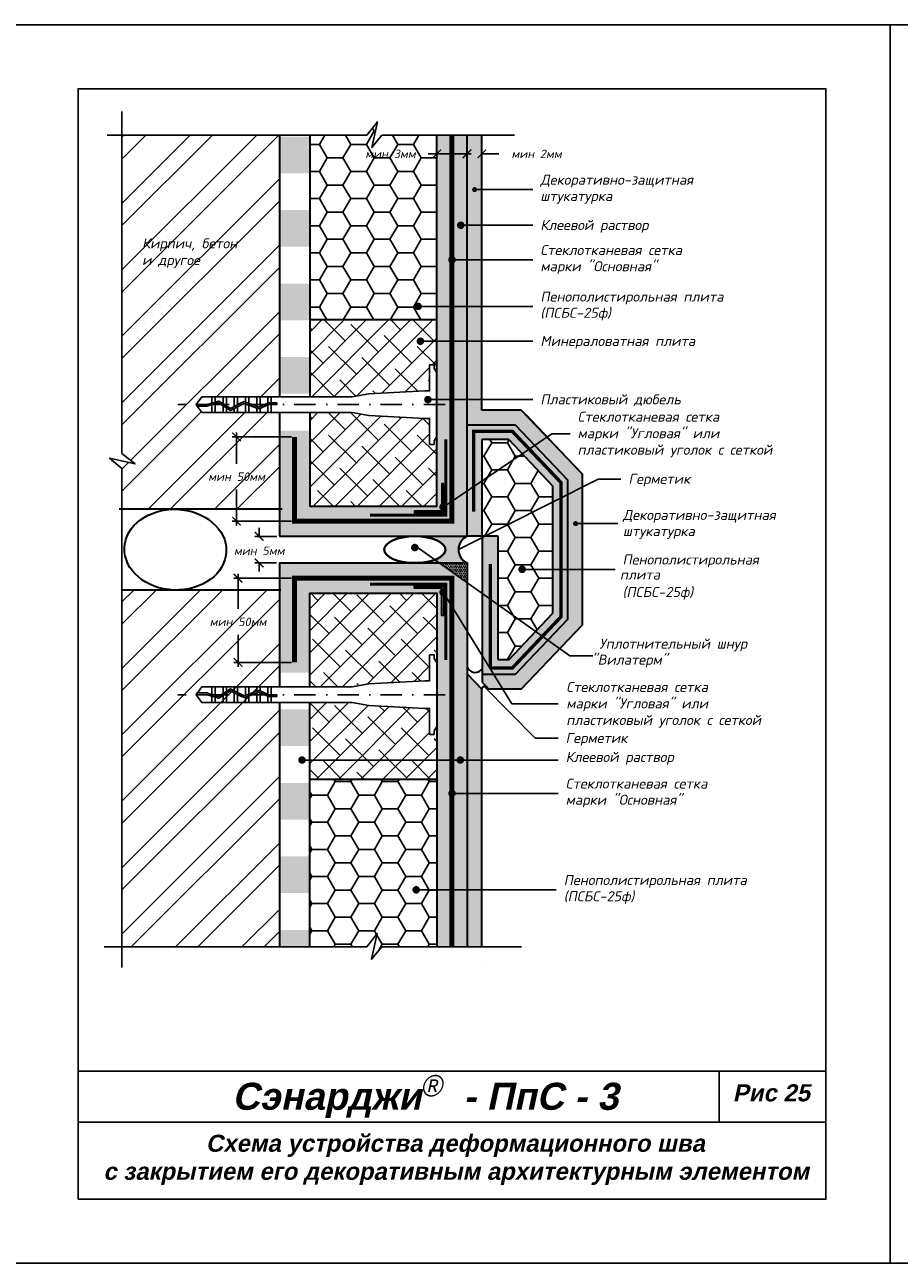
# Model space of a CAD drawing. Header units: inches. Extents: x 47 to 4151, y -1120 to 1902.
# Tile 52 of 93: x 894 to 1099, y 949 to 1239. Entities that reach past the tile are written whole.
import ezdxf

# ---------------------------------------------------------------- set-up
doc = ezdxf.new("R2010")
doc.units = ezdxf.units.IN
doc.header["$LTSCALE"] = 10
doc.header["$MEASUREMENT"] = 0
doc.linetypes.add('DASHDOT', pattern=[1, 0.5, -0.25, 0, -0.25])
doc.linetypes.add('HIDDEN', pattern=[0.375, 0.25, -0.125])
doc.layers.add('dim', color=160, linetype='Continuous', lineweight=15)
doc.layers.add('Layer1', color=108, linetype='Continuous', lineweight=30)
for name, color, linetype in [('DUBEL', 142, 'Continuous'), ('hatch', 240, 'Continuous'), ('ndp', 242, 'Continuous'), ('ramka', 248, 'Continuous')]:
    doc.layers.add(name, color=color, linetype=linetype)
doc.layers.add('list', color=5, linetype='Continuous', plot=False)
doc.styles.add('ndp', font='ARIALBD.TTF', dxfattribs={"oblique": 12})
doc.styles.add('style2', font='romans.shx', dxfattribs={"oblique": 12})
doc.dimstyles.new('1', dxfattribs={"dimtxt": 2, "dimasz": 2, "dimexe": 1, "dimexo": 0.7, "dimgap": 2, "dimtad": 0, "dimtih": 1, "dimtoh": 1, "dimdec": 4, "dimzin": 0, "dimdsep": 46, "dimtxsty": 'style2', "dimblk": 'ARCHTICK', "dimcen": 1.5, "dimdle": 1, "dimadec": 0, "dimazin": 0, "dimtfac": 1, "dimtdec": 4, "dimtofl": 0, "dimtmove": 0, "dimatfit": 2, "dimldrblk": 'DOTSMALL', "dimfxl": 1, "dimtolj": 1, "dimtzin": 0, "dimarcsym": 0})
pattern_1 = [(0, (151.31336, 1252.15536), (0.21875, 0.4375), [0, -0.4375])]
pattern_2 = [(50, (151.3134, 1252.1554), (2.1517805, -0.1882564), [0.225, -2.475]), (355, (151.3134, 1252.1554), (-0.416254, 2.2565764), [0.18, -1.98]), (100.4514, (151.4927, 1252.1397), (1.735528, 2.0683186), [0.1912206, -2.1034263]), (46.1842, (151.3134, 1252.7554), (3.201723, -0.496557), [0.3375, -3.7125]), (96.6356, (151.5802, 1252.714), (2.803988, 2.922354), [0.286831, -3.155139]), (351.1842, (151.3134, 1252.7554), (2.803986, 2.922356), [0.27, -2.97]), (21, (151.6134, 1252.6054), (1.790721, -1.2078567), [0.225, -2.475]), (326, (151.6134, 1252.6054), (0.729946, 2.17545), [0.18, -1.98]), (71.4514, (151.7626, 1252.5047), (2.520668, 0.9675915), [0.1912206, -2.1034263]), (37.5, (151.3134, 1252.15536), (0.03647957, 0.99868156), [0, -1.956, 0, -2.01, 0, -1.9875]), (7.5, (151.3134, 1252.1554), (0.7892086, 1.1832351), [0, -1.146, 0, -1.911, 0, -0.7575]), (327.5, (150.6444, 1252.1554), (1.6014673, -0.0676646), [0, -0.75, 0, -2.34, 0, -3.105]), (317.5, (150.3444, 1252.1554), (1.7495585, 0.300315), [0, -0.975, 0, -1.554, 0, -2.205])]
pattern_3 = [(0, (151.3134, 1252.1554), (5.498905, 3.174794), [3.665937, -7.331874]), (120, (151.3134, 1252.1554), (-5.498905, 3.174794), [3.665937, -7.331874]), (60, (151.3134, 1252.1554), (1e-08, 6.349589), [-7.331874, 3.665937])]

# ---------------------------------------------------------------- blocks, each defined once
blk = doc.blocks.new('_ArchTick')
at = {"layer": 'DUBEL', "color": 0, "const_width": 0.15}
blk.add_lwpolyline([(-0.5, -0.5), (0.5, 0.5)], dxfattribs=at)
blk = doc.blocks.new('*D99')
at = {"layer": 'Defpoints', "color": 0}
for p in [(997.87, 1206.92), (1001.33, 1208.67), (1001.33, 1206.8)]:
    blk.add_point(p, dxfattribs=at)
at = {"layer": 'dim', "color": 0, "lineweight": -2}
for p, q in [((997.87, 1207.62), (997.87, 1209.67)), ((1001.33, 1207.5), (1001.33, 1209.67)), ((997.87, 1208.67), (995.87, 1208.67)), ((1001.33, 1208.67), (1005.33, 1208.67))]:
    blk.add_line(p, q, dxfattribs=at)
at = {"layer": 'dim', "color": 0, "lineweight": -2, "xscale": 2, "yscale": 2, "zscale": 2}
blk.add_blockref('_ArchTick', (997.87, 1208.67), dxfattribs=at)
at = {"layer": 'dim', "color": 0, "lineweight": -2, "xscale": 2, "yscale": 2, "zscale": 2, "rotation": 180}
blk.add_blockref('_ArchTick', (1001.33, 1208.67), dxfattribs=at)
at = {"layer": 'dim', "color": 0, "insert": (1014.15, 1208.67), "char_height": 2, "attachment_point": 5, "style": 'style2'}
blk.add_mtext('\\A1;{\\fRomanS|b0|i0|c204|p2;мин 2мм}', dxfattribs=at)
blk = doc.blocks.new('_DotSmall')
at = {"layer": 'DUBEL', "color": 0, "const_width": 0.5}
blk.add_lwpolyline([(-0.0625, 0, 1), (0.0625, 0, 1)], format="xyb", close=True, dxfattribs=at)
blk = doc.blocks.new('*D100')
at = {"layer": 'Defpoints', "color": 0}
for p in [(990.78, 1208.67), (990.78, 1207.5), (997.87, 1206.92)]:
    blk.add_point(p, dxfattribs=at)
at = {"layer": 'dim', "color": 0, "lineweight": -2}
for p, q in [((990.78, 1208.2), (990.78, 1209.67)), ((997.87, 1207.62), (997.87, 1209.67)), ((990.78, 1208.67), (988.78, 1208.67)), ((998.87, 1208.67), (990.78, 1208.67))]:
    blk.add_line(p, q, dxfattribs=at)
at = {"layer": 'dim', "color": 0, "lineweight": -2, "xscale": 2, "yscale": 2, "zscale": 2, "rotation": 180}
blk.add_blockref('_ArchTick', (990.78, 1208.67), dxfattribs=at)
at = {"layer": 'dim', "color": 0, "lineweight": -2, "xscale": 2, "yscale": 2, "zscale": 2}
blk.add_blockref('_ArchTick', (997.87, 1208.67), dxfattribs=at)
at = {"layer": 'dim', "color": 0, "insert": (979.96, 1208.67), "char_height": 2, "attachment_point": 5, "style": 'style2'}
blk.add_mtext('\\A1;{\\fRomanS|b0|i0|c204|p2;мин 3мм}', dxfattribs=at)
blk = doc.blocks.new('*D141')
at = {"layer": 'Defpoints', "color": 0}
for p in [(943.95, 1142.39), (957.51, 1142.39), (957.51, 1122.66)]:
    blk.add_point(p, dxfattribs=at)
at = {"layer": 'dim', "color": 0, "lineweight": -2}
for p, q in [((943.95, 1143.39), (943.95, 1136.1)), ((956.81, 1142.39), (942.95, 1142.39)), ((943.95, 1121.66), (943.95, 1130.08)), ((956.81, 1122.66), (942.95, 1122.66))]:
    blk.add_line(p, q, dxfattribs=at)
at = {"layer": 'dim', "color": 0, "lineweight": -2, "xscale": 2, "yscale": 2, "zscale": 2}
for p, rotation in [((943.95, 1142.39), 90), ((943.95, 1122.66), 270)]:
    blk.add_blockref('_ArchTick', p, dxfattribs=dict(at, rotation=rotation))
at = {"layer": 'dim', "color": 0, "insert": (943.95, 1133.09), "char_height": 2, "attachment_point": 5, "style": 'style2'}
blk.add_mtext('\\A1;{\\fRomanS|b0|i0|c204|p2;мин 50мм}', dxfattribs=at)
blk = doc.blocks.new('*D142')
at = {"layer": 'Defpoints', "color": 0}
for p in [(957.51, 1109.32), (944.29, 1089.59), (957.51, 1089.59)]:
    blk.add_point(p, dxfattribs=at)
at = {"layer": 'dim', "color": 0, "lineweight": -2}
for p, q in [((956.81, 1109.32), (943.29, 1109.32)), ((944.29, 1110.32), (944.29, 1102.1)), ((944.29, 1088.59), (944.29, 1096.08)), ((956.81, 1089.59), (943.29, 1089.59))]:
    blk.add_line(p, q, dxfattribs=at)
at = {"layer": 'dim', "color": 0, "lineweight": -2, "xscale": 2, "yscale": 2, "zscale": 2}
for p, rotation in [((944.29, 1109.32), 90), ((944.29, 1089.59), 270)]:
    blk.add_blockref('_ArchTick', p, dxfattribs=dict(at, rotation=rotation))
at = {"layer": 'dim', "color": 0, "insert": (944.29, 1099.09), "char_height": 2, "attachment_point": 5, "style": 'style2'}
blk.add_mtext('\\A1;{\\fRomanS|b0|i0|c204|p2;мин 50мм}', dxfattribs=at)
blk = doc.blocks.new('*D101')
at = {"layer": 'Defpoints', "color": 0}
for p in [(949.24, 1119.11), (954.03, 1119.11), (953.96, 1112.87)]:
    blk.add_point(p, dxfattribs=at)
at = {"layer": 'dim', "color": 0, "lineweight": -2}
for p, q in [((949.24, 1119.11), (949.24, 1121.11)), ((953.33, 1119.11), (948.24, 1119.11)), ((953.26, 1112.87), (948.24, 1112.87)), ((949.24, 1112.87), (949.24, 1110.87))]:
    blk.add_line(p, q, dxfattribs=at)
at = {"layer": 'dim', "color": 0, "lineweight": -2, "xscale": 2, "yscale": 2, "zscale": 2}
for p, rotation in [((949.24, 1119.11), 270), ((949.24, 1112.87), 90)]:
    blk.add_blockref('_ArchTick', p, dxfattribs=dict(at, rotation=rotation))
at = {"layer": 'dim', "color": 0, "insert": (949.24, 1115.72), "char_height": 2, "attachment_point": 5, "style": 'style2'}
blk.add_mtext('\\A1;{\\fRomanS|b0|i0|c204|p2;мин 5мм}', dxfattribs=at)

msp = doc.modelspace()

# ---------------------------------------------------------------- hatches: boundary and pattern name
at = {"layer": 'dim'}
h = msp.add_hatch(dxfattribs=at)
h.set_pattern_fill('ANSI32', color=1, scale=29.3275, style=0)
h.paths.add_polyline_path([(953.964627, 1213.053636), (917.099033, 1213.053636), (917.099033, 1138.529368), (920.213707, 1136.074636), (917.099033, 1136.75568), (917.099033, 1125.441114), (953.964627, 1125.441114), (953.964627, 1148.08694), (952.058198, 1148.08694), (951.278975, 1148.08694), (948.65175, 1148.08694), (946.024524, 1148.08694), (944.176522, 1148.08694), (941.549296, 1148.08694), (938.142848, 1148.08694), (935.816097, 1148.08694), (934.47339, 1149.949789), (935.816097, 1151.812637), (938.142848, 1151.812637), (938.922071, 1151.812637), (941.549296, 1151.812637), (944.176522, 1151.812637), (946.803747, 1151.812637), (949.430973, 1151.812637), (952.058198, 1151.812637), (953.964627, 1151.812637)])
h.paths.add_polyline_path([(935.664011, 1134.602309), (952.229665, 1134.602309), (952.229665, 1131.583912), (935.664011, 1131.583912)], flags=24)
h.paths.add_polyline_path([(921.391219, 1181.382349), (938.429096, 1181.132999), (939.177147, 1184.652299), (922.139269, 1184.901649)], flags=24)
h.paths.add_polyline_path([(921.154144, 1185.14453), (949.978881, 1184.812064), (950.976281, 1189.504463), (922.151544, 1189.836929)], flags=24)
h = msp.add_hatch(color=1, dxfattribs=at)
edge = h.paths.add_edge_path()
edge.add_line((997.874245, 1119.113785), (985.657748, 1119.113785))
edge.add_ellipse((985.657748, 1115.99265), major_axis=(-7.140106, 0), ratio=0.4371273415, start_angle=130.91314664, end_angle=270, ccw=False)
edge.add_line((990.333905, 1113.633997), (991.406214, 1112.871514))
edge.add_line((991.406214, 1112.871514), (997.874245, 1112.871514))
edge.add_arc((999.285665, 1115.99265), 3.425433, 114.33312397, 245.66687603, ccw=False)
h = msp.add_hatch(color=1, dxfattribs=at)
edge = h.paths.add_edge_path()
edge.add_ellipse((985.657748, 1115.99265), major_axis=(-7.140106, 0), ratio=0.4371273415, start_angle=90, end_angle=130.91314664, ccw=False)
edge.add_line((985.657748, 1112.871514), (991.406214, 1112.871514))
edge.add_line((991.406214, 1112.871514), (990.333905, 1113.633997))
h = msp.add_hatch(dxfattribs=at)
h.set_pattern_fill('ANSI32', color=1, scale=29.3275, style=0)
h.paths.add_polyline_path([(929.064308, 1106.544186), (917.099033, 1106.544186), (917.099033, 1022.977971), (953.964627, 1022.977971), (953.964627, 1045.523885), (948.313363, 1045.523885)])
h.paths.add_polyline_path([(953.964627, 1106.544186), (929.064308, 1106.544186), (948.313363, 1045.523885), (953.964627, 1045.523885)])
at = {"layer": 'hatch'}
h = msp.add_hatch(dxfattribs=at)
h.set_pattern_fill('HONEY', color=256, scale=29.327494, style=0)
h.set_pattern_definition(pattern_3)
h.paths.add_polyline_path([(990.775644, 1213.053636), (977.969567, 1213.053636), (975.597586, 1210.167297), (976.909747, 1216.16831), (974.455015, 1213.053636), (961.063227, 1213.053636), (961.063227, 1169.777067), (990.775644, 1169.777067), (990.775644, 1172.950883), (986.871084, 1172.950883, -1), (985.991259, 1172.950883, -1), (986.871084, 1172.950883), (990.775644, 1172.950883)])
h.paths.add_polyline_path([(973.636403, 1210.176473), (988.275644, 1210.176473), (988.275644, 1207.158076), (973.636403, 1207.158076)], flags=24)
h = msp.add_hatch(dxfattribs=at)
h.set_pattern_fill('DOTS', color=256, scale=7, style=0)
h.set_pattern_definition(pattern_1)
h.paths.add_polyline_path([(997.874245, 1213.053636), (990.775644, 1213.053636), (990.775644, 1153.367014), (990.775644, 1142.505174), (990.775644, 1126.212386), (961.063227, 1126.212386), (961.063227, 1143.88095), (953.964627, 1143.88095), (953.964627, 1119.113785), (997.874245, 1119.113785)])
h.paths.add_polyline_path([(992.710785, 1125.955696, -0.3248751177), (992.406881, 1125.537336), (992.406881, 1124.58115), (985.568467, 1124.58115), (985.568467, 1124.988959), (991.999072, 1124.988959), (991.999072, 1125.609795, -0.2301352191), (991.83096, 1125.955696, -0.2301352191), (991.999072, 1126.301596), (991.999072, 1131.419563), (992.406881, 1131.419563), (992.406881, 1126.374055, -0.3248751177)], flags=16)
h.paths.add_polyline_path([(961.063227, 1161.094001), (953.964627, 1161.094001), (953.964627, 1152.487475), (961.063227, 1152.487475)], flags=17)
h.paths.add_polyline_path([(961.063227, 1178.307052), (953.964627, 1178.307052), (953.964627, 1169.700527), (961.063227, 1169.700527)], flags=17)
h.paths.add_polyline_path([(961.063227, 1195.520103), (953.964627, 1195.520103), (953.964627, 1186.913578), (961.063227, 1186.913578)], flags=17)
h.paths.add_polyline_path([(961.063227, 1212.733155), (953.964627, 1212.733155), (953.964627, 1204.126629), (961.063227, 1204.126629)])
h = msp.add_hatch(dxfattribs=at)
h.set_pattern_fill('AR-CONC', color=256, scale=0.3, style=0)
h.set_pattern_definition(pattern_2)
h.paths.add_polyline_path([(1001.3297, 1148.6851), (1001.3297, 1213.053636), (997.874245, 1213.053636), (997.874245, 1145.229645), (1009.104572, 1145.229645), (1021.366312, 1132.318865), (1021.366312, 1099.666434), (1009.104572, 1086.755654), (1001.501169, 1086.755654), (1001.501169, 1084.881635), (1002.421599, 1083.91456, -0.1058038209), (1002.623223, 1083.702719), (1003.006329, 1083.300199), (1010.572536, 1083.300199), (1024.821767, 1098.271533), (1024.821767, 1133.713766), (1010.572536, 1148.6851)])
h = msp.add_hatch(dxfattribs=at)
h.set_pattern_fill('ANSI38', color=256, scale=29.327494, style=0)
h.set_pattern_definition([(45, (160.6054, 957.471), (-2.592209, 2.592209), []), (135, (160.6054, 957.471), (-7.776626, 2.592209), [9.16484, -5.498905])])
h.paths.add_polyline_path([(990.775644, 1142.505174), (990.145935, 1141.463004), (990.145935, 1140.621374), (989.125071, 1140.621374), (989.125071, 1146.730039), (987.988978, 1146.730039), (974.932471, 1147.411384), (970.969823, 1148.08694), (961.063227, 1148.08694), (961.063227, 1142.391021), (961.063227, 1126.212386), (990.775644, 1126.212386)])
h.paths.add_polyline_path([(989.125071, 1159.278203), (990.145935, 1159.278203), (990.145935, 1158.436574), (990.775644, 1157.394404), (990.775644, 1169.777067), (961.063227, 1169.777067), (961.063227, 1159.195424), (961.063227, 1151.812637), (970.969823, 1151.812637), (974.932471, 1152.488193), (987.988978, 1153.169539), (989.125071, 1153.169539)])
h = msp.add_hatch(dxfattribs=at)
h.set_pattern_fill('DOTS', color=256, scale=7, style=0)
h.set_pattern_definition(pattern_1)
h.paths.add_polyline_path([(1001.3297, 1141.77419), (1007.620814, 1141.77419), (1017.910857, 1130.939473), (1017.910857, 1101.045826), (1007.620814, 1090.211109), (1005.128093, 1090.211109), (1005.128093, 1119.113785), (1001.501169, 1119.113785), (1001.501169, 1086.755654), (1009.104572, 1086.755654), (1021.366312, 1099.666434), (1021.366312, 1132.318865), (1009.104572, 1145.229645), (997.874245, 1145.229645), (997.874245, 1119.113785), (1001.3297, 1119.113785)])
h = msp.add_hatch(dxfattribs=at)
h.set_pattern_fill('HONEY', color=256, scale=29.327494, style=0)
h.set_pattern_definition(pattern_3)
h.paths.add_polyline_path([(1017.910857, 1130.939473), (1007.620814, 1141.77419), (1001.3297, 1141.77419), (1001.3297, 1119.113785), (1005.128093, 1119.113785), (1005.128093, 1090.211109), (1007.620814, 1090.211109), (1017.910857, 1101.045826)])
h = msp.add_hatch(dxfattribs=at)
h.set_pattern_fill('DOTS', color=256, scale=7, style=0)
h.set_pattern_definition(pattern_1)
h.paths.add_polyline_path([(997.874245, 1022.977971), (997.874245, 1112.871514), (953.964627, 1112.871514), (953.964627, 1087.204205), (961.063227, 1087.204205), (961.063227, 1105.772913), (990.775644, 1105.772913), (990.775644, 1022.977971)])
h.paths.add_polyline_path([(992.710785, 1106.029604, -0.3248751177), (992.406881, 1105.611244), (992.406881, 1100.565736), (991.999072, 1100.565736), (991.999072, 1105.683703, -0.2301352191), (991.83096, 1106.029604, -0.2301352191), (991.999072, 1106.375504), (991.999072, 1106.99634), (985.568467, 1106.99634), (985.568467, 1107.404149), (992.406881, 1107.404149), (992.406881, 1106.447963, -0.3248751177)], flags=16)
h.paths.add_polyline_path([(961.063227, 1078.59768), (953.964627, 1078.59768), (953.964627, 1069.991154), (961.063227, 1069.991154)], flags=17)
h.paths.add_polyline_path([(961.063227, 1061.384628), (953.964627, 1061.384628), (953.964627, 1052.778103), (961.063227, 1052.778103)], flags=17)
h.paths.add_polyline_path([(961.063227, 1044.171577), (953.964627, 1044.171577), (953.964627, 1035.565052), (961.063227, 1035.565052)], flags=17)
h.paths.add_polyline_path([(961.063227, 1026.958526), (953.964627, 1026.958526), (953.964627, 1022.977971), (961.063227, 1022.977971)])
h = msp.add_hatch(dxfattribs=at)
h.set_pattern_fill('DOTS', color=256, scale=7, style=0)
h.set_pattern_definition(pattern_1)
h.paths.add_polyline_path([(997.874245, 1112.871514), (991.406214, 1112.871514), (997.874245, 1108.272312)])
h = msp.add_hatch(dxfattribs=at)
h.set_pattern_fill('ANSI38', color=256, scale=29.327494, style=0)
h.set_pattern_definition([(45, (638.9607, 1267.404), (-2.59221, 2.59221), []), (135, (638.9607, 1267.404), (-7.776626, 2.59221), [9.16484, -5.4989])])
h.paths.add_polyline_path([(990.775644, 1105.772913), (961.063227, 1105.772913), (961.063227, 1089.303181), (989.125071, 1089.303181), (989.125071, 1091.363925), (990.145935, 1091.363925), (990.145935, 1090.522296), (990.775644, 1089.480125)])
h.paths.add_polyline_path([(989.125071, 1089.303181), (961.063227, 1089.303181), (961.063227, 1083.898359), (970.969823, 1083.898359), (974.932471, 1084.573915), (987.988978, 1085.25526), (989.125071, 1085.25526)])
h.paths.add_polyline_path([(990.775644, 1074.590896), (990.145935, 1073.548725), (990.145935, 1072.707096), (989.125071, 1072.707096), (989.125071, 1078.815761), (987.988978, 1078.815761), (974.932471, 1079.497106), (970.969823, 1080.172662), (961.063227, 1080.172662), (961.063227, 1065.320887), (961.063227, 1062.208232), (990.775644, 1062.208232)])
h = msp.add_hatch(dxfattribs=at)
h.set_pattern_fill('AR-CONC', color=256, scale=0.3, style=0)
h.set_pattern_definition(pattern_2)
h.paths.add_polyline_path([(1001.3297, 1083.300199), (997.874245, 1086.930765), (997.874245, 1022.977971), (1001.3297, 1022.977971)])
h = msp.add_hatch(dxfattribs=at)
h.set_pattern_fill('HONEY', color=256, scale=29.327494, style=0)
h.set_pattern_definition([(0, (395.137, 1252.1554), (5.498905, 3.174794), [3.665937, -7.331874]), (120, (395.137, 1252.1554), (-5.498905, 3.174794), [3.665937, -7.331874]), (60, (395.137, 1252.1554), (1e-08, 6.349589), [-7.331874, 3.665937])])
h.paths.add_polyline_path([(990.775644, 1062.208232), (961.063227, 1062.208232), (961.063227, 1048.516483), (961.063227, 1022.977971), (974.397636, 1022.977971), (976.852368, 1026.092644), (975.540207, 1020.091632), (977.912188, 1022.977971), (990.775644, 1022.977971)])
at = {"layer": 'Layer1'}
for points in [[(992.406881, 1131.419563), (991.999072, 1131.419563), (991.999072, 1124.988959), (985.568467, 1124.988959), (985.568467, 1124.58115), (992.406881, 1124.58115)], [(992.406881, 1100.565736), (991.999072, 1100.565736), (991.999072, 1106.99634), (985.568467, 1106.99634), (985.568467, 1107.404149), (992.406881, 1107.404149)]]:
    msp.add_hatch(color=256, dxfattribs=at).paths.add_polyline_path(points)

# ---------------------------------------------------------------- linework, layer by layer
at = {"layer": 'DUBEL', "linetype": 'DASHDOT'}
for p, q in [((992.728442, 1149.949789), (930.160842, 1149.949789)), ((992.728442, 1082.03551), (930.160842, 1082.03551))]:
    msp.add_line(p, q, dxfattribs=at)
at = {"layer": 'DUBEL', "linetype": 'HIDDEN'}
for points, const_width in [([(957.513927, 1142.391021), (957.513927, 1122.663086), (994.324945, 1122.663086), (994.324945, 1213.053636)], 1.1731), ([(999.403473, 1124.889525), (999.403473, 1143.719422), (1008.456089, 1143.719422), (1019.856089, 1131.715995), (1019.856089, 1100.269304), (1008.456089, 1088.265877), (1003.313363, 1088.265877)], 0.8), ([(1003.313363, 1112.655361), (1003.313363, 1088.265877)], 0.8), ([(957.513927, 1089.594278), (957.513927, 1109.322214), (994.324945, 1109.322214), (994.324945, 1022.977971)], 1.1731)]:
    msp.add_lwpolyline(points, dxfattribs=dict(at, const_width=const_width))
at = {"layer": 'DUBEL'}
for points in [[(987.988978, 1146.730039), (989.125071, 1146.730039), (989.125071, 1140.621374), (990.145935, 1140.621374), (990.145935, 1141.463004), (990.775644, 1142.505174), (990.775644, 1157.394404), (990.145935, 1158.436574), (990.145935, 1159.278203), (989.125071, 1159.278203), (989.125071, 1153.169539), (987.988978, 1153.169539), (974.932471, 1152.488193), (970.969823, 1151.812637), (952.058198, 1151.812637), (952.058198, 1150.364669), (953.3486, 1150.364669), (953.3486, 1149.969238), (952.058198, 1149.969238), (952.058198, 1150.364669), (952.058198, 1148.08694), (951.278975, 1148.08694), (951.278975, 1149.890089), (951.455571, 1149.969238), (952.058198, 1149.949789), (952.058198, 1150.364669), (951.371009, 1150.364669), (951.278975, 1150.32342), (951.278975, 1151.812637), (952.058198, 1151.812637), (949.430973, 1151.812637), (949.430973, 1149.495154), (951.278975, 1150.32342), (949.167428, 1149.377034), (948.65175, 1149.566098), (948.65175, 1151.812637), (949.430973, 1151.812637), (946.803747, 1151.812637), (946.803747, 1150.243634), (948.65175, 1149.566098), (946.024524, 1150.529322), (946.024524, 1151.812637), (946.803747, 1151.812637), (944.176522, 1151.812637), (944.176522, 1149.949789), (945.699832, 1150.648365), (943.397299, 1149.482207), (943.397299, 1151.812637), (944.176522, 1151.812637), (941.549296, 1151.812637), (941.549296, 1149.949789), (941.549296, 1149.677865), (942.554141, 1149.055175), (943.397299, 1149.482207), (942.554141, 1149.055175), (940.770073, 1150.16074), (940.770073, 1151.812637), (941.549296, 1151.812637), (938.922071, 1151.812637), (938.922071, 1150.52556), (939.774729, 1150.777542), (940.770073, 1150.16074), (939.774729, 1150.777542), (938.922071, 1150.52556), (938.922071, 1151.812637), (938.142848, 1151.812637), (938.142848, 1150.29528), (938.922071, 1150.52556), (938.142848, 1150.29528), (938.142848, 1151.812637), (935.816097, 1151.812637), (934.47339, 1149.949789), (936.973773, 1149.949789), (938.142848, 1150.29528), (938.142848, 1149.949789), (937.03098, 1149.554358), (934.758409, 1149.554358), (934.47339, 1149.949789), (935.816097, 1148.08694), (938.142848, 1148.08694), (938.142848, 1149.882943), (938.922071, 1150.113223), (938.922071, 1148.08694), (938.922071, 1149.949789), (938.922071, 1150.113223), (939.716968, 1150.348136), (940.770073, 1149.695539), (940.770073, 1148.08694), (938.142848, 1148.08694), (941.549296, 1148.08694), (941.549296, 1149.212664), (940.770073, 1149.695539), (942.534653, 1148.602051), (943.397299, 1149.038952), (943.397299, 1148.08694), (941.549296, 1148.08694), (944.176522, 1148.08694), (944.176522, 1149.433603), (943.397299, 1149.038952), (945.725127, 1150.217921), (946.803747, 1149.822465), (946.803747, 1148.08694), (944.176522, 1148.08694), (946.024524, 1148.08694), (946.024524, 1149.949789), (946.024524, 1150.108153), (946.024524, 1148.08694), (948.65175, 1148.08694), (948.65175, 1149.144929), (946.803747, 1149.822465), (949.182353, 1148.950393), (949.430973, 1149.061823), (949.430973, 1148.08694), (949.430973, 1149.061823), (951.278975, 1149.890089), (951.278975, 1148.08694), (948.65175, 1148.08694), (952.058198, 1148.08694), (970.969823, 1148.08694), (974.932471, 1147.411384), (987.988978, 1146.730039)], [(987.988978, 1085.25526), (989.125071, 1085.25526), (989.125071, 1091.363925), (990.145935, 1091.363925), (990.145935, 1090.522296), (990.775644, 1089.480125), (990.775644, 1074.590896), (990.145935, 1073.548725), (990.145935, 1072.707096), (989.125071, 1072.707096), (989.125071, 1078.815761), (987.988978, 1078.815761), (974.932471, 1079.497106), (970.969823, 1080.172662), (952.058198, 1080.172662), (952.058198, 1081.62063), (953.3486, 1081.62063), (953.3486, 1082.016061), (952.058198, 1082.016061), (952.058198, 1081.62063), (952.058198, 1083.898359), (951.278975, 1083.898359), (951.278975, 1082.09521), (951.455571, 1082.016061), (952.058198, 1082.03551), (952.058198, 1081.62063), (951.371009, 1081.62063), (951.278975, 1081.661879), (951.278975, 1080.172662), (952.058198, 1080.172662), (949.430973, 1080.172662), (949.430973, 1082.490145), (951.278975, 1081.661879), (949.167428, 1082.608265), (948.65175, 1082.419201), (948.65175, 1080.172662), (949.430973, 1080.172662), (946.803747, 1080.172662), (946.803747, 1081.741665), (948.65175, 1082.419201), (946.024524, 1081.455977), (946.024524, 1080.172662), (946.803747, 1080.172662), (944.176522, 1080.172662), (944.176522, 1082.03551), (945.699832, 1081.336934), (943.397299, 1082.503092), (943.397299, 1080.172662), (944.176522, 1080.172662), (941.549296, 1080.172662), (941.549296, 1082.03551), (941.549296, 1082.307434), (942.554141, 1082.930124), (943.397299, 1082.503092), (942.554141, 1082.930124), (940.770073, 1081.824559), (940.770073, 1080.172662), (941.549296, 1080.172662), (938.922071, 1080.172662), (938.922071, 1081.459739), (939.774729, 1081.207757), (940.770073, 1081.824559), (939.774729, 1081.207757), (938.922071, 1081.459739), (938.922071, 1080.172662), (938.142848, 1080.172662), (938.142848, 1081.690019), (938.922071, 1081.459739), (938.142848, 1081.690019), (938.142848, 1080.172662), (935.816097, 1080.172662), (934.47339, 1082.03551), (936.973773, 1082.03551), (938.142848, 1081.690019), (938.142848, 1082.03551), (937.03098, 1082.430941), (934.758409, 1082.430941), (934.47339, 1082.03551), (935.816097, 1083.898359), (938.142848, 1083.898359), (938.142848, 1082.102356), (938.922071, 1081.872076), (938.922071, 1083.898359), (938.922071, 1082.03551), (938.922071, 1081.872076), (939.716968, 1081.637164), (940.770073, 1082.28976), (940.770073, 1083.898359), (938.142848, 1083.898359), (941.549296, 1083.898359), (941.549296, 1082.772635), (940.770073, 1082.28976), (942.534653, 1083.383249), (943.397299, 1082.946347), (943.397299, 1083.898359), (941.549296, 1083.898359), (944.176522, 1083.898359), (944.176522, 1082.551696), (943.397299, 1082.946347), (945.725127, 1081.767378), (946.803747, 1082.162834), (946.803747, 1083.898359), (944.176522, 1083.898359), (946.024524, 1083.898359), (946.024524, 1082.03551), (946.024524, 1081.877147), (946.024524, 1083.898359), (948.65175, 1083.898359), (948.65175, 1082.840371), (946.803747, 1082.162834), (949.182353, 1083.034907), (949.430973, 1082.923476), (949.430973, 1083.898359), (949.430973, 1082.923476), (951.278975, 1082.09521), (951.278975, 1083.898359), (948.65175, 1083.898359), (952.058198, 1083.898359), (970.969823, 1083.898359), (974.932471, 1084.573915), (987.988978, 1085.25526)]]:
    msp.add_lwpolyline(points, close=True, dxfattribs=at)
at = {"layer": 'hatch'}
for points in [[(917.099033, 1218.604056), (917.099033, 1138.529368), (920.213707, 1136.074636), (914.212695, 1137.386797), (917.099033, 1135.014816), (917.099033, 1018.187166)], [(913.62777, 1213.053636), (974.455015, 1213.053636), (976.909747, 1216.16831), (975.597586, 1210.167297), (977.969567, 1213.053636), (1008.997735, 1213.053636)], [(912.921127, 1022.977971), (974.397636, 1022.977971), (976.852368, 1026.092644), (975.540207, 1020.091632), (977.912188, 1022.977971), (1010.623637, 1022.977971)]]:
    msp.add_lwpolyline(points, dxfattribs=at)
at = {"layer": 'Layer1'}
for p, q in [((953.964627, 1213.053636), (953.964627, 1151.812637)), ((961.063227, 1213.053636), (961.063227, 1151.812637)), ((990.775644, 1153.367014), (990.775644, 1213.053636)), ((990.775644, 1169.777067), (961.063227, 1169.777067)), ((1010.572536, 1148.6851), (1001.3297, 1148.6851)), ((1010.572536, 1148.6851), (1024.821767, 1133.713766)), ((953.964627, 1148.08694), (953.964627, 1119.113785)), ((1011.610114, 1147.609231), (1023.871855, 1134.69845)), ((1001.3297, 1141.77419), (1001.3297, 1119.113785)), ((1007.620814, 1141.77419), (1001.3297, 1141.77419)), ((1007.620814, 1141.77419), (1017.910857, 1130.939473)), ((1024.821767, 1133.713766), (1024.821767, 1098.271533)), ((1017.910857, 1130.939473), (1017.910857, 1101.045826)), ((954.621212, 1125.441114), (916.491209, 1125.441114)), ((1005.128093, 1119.113785), (997.874245, 1119.113785)), ((1005.128093, 1090.211109), (1005.128093, 1119.113785)), ((953.964627, 1112.871514), (953.964627, 1083.898359)), ((954.328806, 1106.544186), (917.122795, 1106.544186)), ((1007.620814, 1090.211109), (1017.910857, 1101.045826)), ((1010.572536, 1083.300199), (1024.821767, 1098.271533)), ((1007.620814, 1090.211109), (1005.128093, 1090.211109)), ((997.874245, 1086.930765), (1001.3297, 1083.300199)), ((1001.501169, 1084.881635), (1001.501169, 1086.755654)), ((1001.501169, 1084.881635), (1003.006329, 1083.300199)), ((1001.3297, 1022.977971), (1001.3297, 1083.300199)), ((1010.572536, 1083.300199), (1003.006329, 1083.300199)), ((1010.572536, 1083.300199), (1005.128093, 1083.300199)), ((953.964627, 1080.172662), (953.964627, 1022.977971)), ((990.775644, 1062.208232), (961.063227, 1062.208232)), ((1001.3297, 1018.587728), (1001.3297, 1018.587728))]:
    msp.add_line(p, q, dxfattribs=at)
for points in [[(953.964627, 1119.113785), (997.874245, 1119.113785), (997.874245, 1213.053636)], [(1001.3297, 1148.6851), (1001.3297, 1148.6851), (1001.3297, 1213.053636)], [(961.063227, 1148.08694), (961.063227, 1126.212386), (990.775644, 1126.212386), (990.775644, 1153.367014)], [(997.874245, 1145.229645), (1009.104572, 1145.229645), (1021.366312, 1132.318865), (1021.366312, 1099.666434), (1009.104572, 1086.755654), (1001.501169, 1086.755654), (1001.501169, 1119.113785)], [(953.964627, 1112.871514), (997.874245, 1112.871514), (997.874245, 1022.977971)], [(961.063227, 1083.898359), (961.063227, 1105.772913), (990.775644, 1105.772913), (990.775644, 1022.977971)], [(961.063227, 1022.977971), (961.063227, 1080.172662)]]:
    msp.add_lwpolyline(points, dxfattribs=at)
at = {"layer": 'Layer1', "linetype": 'HIDDEN'}
for points in [[(992.910785, 1141.803035, 0.75, 0.75, 0), (992.910785, 1124.077245, 0.75, 0.75, 0), (975.184995, 1124.077245, 0.75, 0.75, 0)], [(992.910785, 1090.182264, 0.75, 0.75, 0), (992.910785, 1107.908054, 0.75, 0.75, 0), (975.184995, 1107.908054, 0.75, 0.75, 0)]]:
    msp.add_lwpolyline(points, format="xyseb", dxfattribs=at)
at = {"layer": 'Layer1'}
for points in [[(992.406881, 1131.419563), (991.999072, 1131.419563), (991.999072, 1124.988959), (985.568467, 1124.988959), (985.568467, 1124.58115), (992.406881, 1124.58115)], [(992.406881, 1100.565736), (991.999072, 1100.565736), (991.999072, 1106.99634), (985.568467, 1106.99634), (985.568467, 1107.404149), (992.406881, 1107.404149)]]:
    msp.add_lwpolyline(points, close=True, dxfattribs=at)
at = {"layer": 'Layer1', "const_width": 0.879825}
for points in [[(991.83096, 1125.955696, 1), (992.710785, 1125.955696, 1)], [(991.83096, 1106.029604, -1), (992.710785, 1106.029604, -1)]]:
    msp.add_lwpolyline(points, format="xyb", close=True, dxfattribs=at)
at = {"layer": 'Layer1'}
for centre, radius, start, end in [((999.285665, 1115.99265), 3.425433, 114.33312397, 245.66687603), ((999.772097, 1089.260439), 2.018033, 199.87329584, 328.96036306), ((1002.027463, 1083.337564), 0.698762, 31.5051018, 183.06523286)]:
    msp.add_arc(centre, radius, start, end, dxfattribs=at)
for centre, major_axis, ratio in [((929.619391, 1115.99265), (-11.899506, 0.41083), 0.7940215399), ((985.657748, 1115.99265), (-7.140106, 0), 0.4371273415)]:
    msp.add_ellipse(centre, major_axis=major_axis, ratio=ratio, dxfattribs=at)
at = {"layer": 'Layer1', "extrusion": (0, 0, -1)}
msp.add_ellipse((985.657748, 1115.99265), major_axis=(-7.140106, 0), ratio=0.4371273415, dxfattribs=at)
at = {"layer": 'list'}
for points in [[(886.866318, 948.900358), (1096.866318, 948.900358), (1096.866318, 1238.900358), (886.866318, 1238.900358)], [(1096.866318, 948.900358), (1306.866318, 948.900358), (1306.866318, 1238.900358), (1096.866318, 1238.900358)]]:
    msp.add_lwpolyline(points, close=True, dxfattribs=at)
at = {"layer": 'ndp'}
for p, q in [((999.649825, 1200.303642), (1013.284805, 1200.303642)), ((996.406272, 1191.953734), (1013.284805, 1191.953734)), ((994.356745, 1183.859292), (1013.284805, 1183.859292)), ((986.431172, 1172.950883), (1013.284805, 1172.950883)), ((986.941335, 1164.796407), (1013.284805, 1164.796407)), ((988.720796, 1151.123782), (1013.284805, 1151.123782)), ((1017.715291, 1143.098762), (992.270873, 1125.955696)), ((1017.715291, 1143.098762), (1021.99152, 1143.098762)), ((995.860232, 1115.99265), (1028.543006, 1132.515088)), ((1028.543006, 1132.515088), (1033.896268, 1132.515088)), ((1023.270957, 1122.086784), (1033.127019, 1122.086784)), ((1021.931543, 1091.165967), (985.657748, 1116.959057)), ((1010.771678, 1111.379575), (1032.503985, 1111.379575)), ((1008.336266, 1079.907821), (992.270873, 1106.029604)), ((1021.931543, 1091.165967), (1027.284805, 1091.165967)), ((1001.819841, 1084.004768), (1013.828012, 1071.844522)), ((1008.336266, 1079.907821), (1019.204452, 1079.907821)), ((1013.828012, 1071.844522), (1019.181274, 1071.844522)), ((959.263855, 1066.726123), (1019.204452, 1066.726123)), ((994.356745, 1058.927159), (1019.204452, 1058.927159)), ((985.972049, 1036.337298), (1018.74533, 1036.337298))]:
    msp.add_line(p, q, dxfattribs=at)
for points, const_width in [([(999.35655, 1200.303642, 1), (999.9431, 1200.303642, 1)], 0.58655), ([(995.966359, 1191.953734, 1), (996.846184, 1191.953734, 1)], 0.879825), ([(993.916833, 1183.859292, 1), (994.796658, 1183.859292, 1)], 0.879825), ([(985.991259, 1172.950883, 1), (986.871084, 1172.950883, 1)], 0.879825), ([(986.516647, 1164.796407, 1), (987.396472, 1164.796407, 1)], 0.879825), ([(988.280884, 1151.123782, 1), (989.160709, 1151.123782, 1)], 0.879825), ([(1022.977682, 1122.086784, 1), (1023.564232, 1122.086784, 1)], 0.58655), ([(985.217836, 1116.490291, 1), (986.097661, 1116.490291, 1)], 0.879825), ([(1010.331766, 1111.379575, 1), (1011.21159, 1111.379575, 1)], 0.879825), ([(958.823943, 1066.726123, -1), (959.703768, 1066.726123, -1)], 0.879825), ([(995.857006, 1066.726123, -1), (996.736831, 1066.726123, -1)], 0.879825), ([(993.916833, 1058.927159, 1), (994.796658, 1058.927159, 1)], 0.879825), ([(985.532136, 1036.337298, 1), (986.411961, 1036.337298, 1)], 0.879825)]:
    msp.add_lwpolyline(points, format="xyb", close=True, dxfattribs=dict(at, const_width=const_width))
at = {"layer": 'ramka'}
for p, q in [((1081.866318, 993.900358), (906.866318, 993.900358)), ((1056.866318, 993.900358), (1056.866318, 981.900358)), ((1081.866318, 981.900358), (906.866318, 981.900358))]:
    msp.add_line(p, q, dxfattribs=at)
msp.add_lwpolyline([(906.866318, 963.900358), (1081.866318, 963.900358), (1081.866318, 1223.900358), (906.866318, 1223.900358)], close=True, dxfattribs=at)

# ---------------------------------------------------------------- texts
at = {"layer": 'ndp', "oblique": 12}
for s, height, style, p in [('Декоративно-защитная', 2.34619952, 'style2', (1015.037638, 1201.427647)), ('штукатурка', 2.3461995, 'style2', (1015.037638, 1197.629038)), ('Клеевой раствор', 2.34619952, 'style2', (1015.037638, 1190.840717)), ('Кирпич, бетон', 2.34619952, 'style2', (921.821782, 1186.54243)), ('Стеклотканевая сетка', 2.34619952, 'style2', (1015.037638, 1184.983297)), ('и другое', 2.3461995, 'style2', (921.821782, 1182.626291)), ('марки "Основная"', 2.34619952, 'style2', (1015.037638, 1181.184688)), ('Пенополистирольная плита', 2.34619952, 'style2', (1015.037638, 1174.074888)), ('(ПСБС-25ф)', 2.3461995, 'style2', (1015.037638, 1170.27628)), ('Минераловатная плита', 2.34619952, 'style2', (1015.037638, 1163.68339)), ('Пластиковый дюбель', 2.34619952, 'style2', (1015.037638, 1150.010765)), ('Стеклотканевая сетка', 2.34619952, 'style2', (1023.744353, 1145.950179)), ('марки "Угловая" или', 2.34619952, 'style2', (1023.744353, 1142.081327)), ('пластиковый уголок с сеткой', 2.34619952, 'style2', (1023.744353, 1138.212475)), ('Герметик', 2.3461995, 'style2', (1035.649101, 1131.402072)), ('Декоративно-защитная', 2.34619952, 'style2', (1034.35965, 1122.953036)), ('штукатурка', 2.3461995, 'style2', (1034.35965, 1119.154427)), ('Пенополистирольная', 2.34619952, 'style2', (1034.256818, 1112.50358)), (' плита', 2.3461995, 'style2', (1032.106754, 1108.991431)), ('(ПСБС-25ф)', 2.3461995, 'style2', (1034.256818, 1104.906363)), ('Уплотнительный шнур', 2.34619952, 'style2', (1028.846211, 1092.798146)), (' "Вилатерм"', 2.34619952, 'style2', (1025.492041, 1089.050237)), ('Стеклотканевая сетка', 2.34619952, 'style2', (1021.103263, 1082.670169)), ('марки "Угловая" или', 2.34619952, 'style2', (1021.103263, 1078.801317)), ('пластиковый уголок с сеткой', 2.34619952, 'style2', (1021.103263, 1074.932465)), ('Герметик', 2.3461995, 'style2', (1020.934107, 1070.731506)), ('Клеевой раствор', 2.34619952, 'style2', (1020.957286, 1066.275006)), ('Стеклотканевая сетка', 2.34619952, 'style2', (1020.957286, 1060.051164)), ('марки "Основная"', 2.34619952, 'style2', (1020.957286, 1056.252555)), ('Пенополистирольная плита', 2.34619952, 'style2', (1020.498163, 1037.461304)), ('(ПСБС-25ф)', 2.3461995, 'style2', (1020.498163, 1033.662695)), ('Сэнарджи    - ПпС - 3', 6.33260053, 'ndp', (942.927837, 984.824696)), ('Рис 25', 4, 'ndp', (1060.069698, 986.80241)), ('Схема устройства деформационного шва', 4, 'ndp', (936.770992, 974.993501)), ('с закрытием его декоративным архитектурным элементом', 4, 'ndp', (912.778433, 968.432551))]:
    msp.add_text(s, height=height, dxfattribs=dict(at, style=style)).set_placement(p)
at = {"layer": 'ndp', "insert": (986.99064, 992.963781), "char_height": 5, "attachment_point": 1, "style": 'style2'}
msp.add_mtext('{\\fCentury Gothic|b0|i0|c204|p32;®}', dxfattribs=at)

# ---------------------------------------------------------------- dimensions: what is measured, and where the dimension line sits
at = {"layer": 'dim'}
for base, p2, text, picture, middle in [((990.775644, 1208.667275), (990.775644, 1207.498577), '{\\fRomanS|b0|i0|c204|p2;мин 3мм}', '*D100', (979.956024, 1208.667275)), ((1001.3297, 1208.667275), (1001.3297, 1206.798372), '{\\fRomanS|b0|i0|c204|p2;мин 2мм}', '*D99', (1014.149321, 1208.667275))]:
    dim = msp.add_linear_dim(base=base, p1=(997.874245, 1206.915179), p2=p2, text=text, dimstyle='1', dxfattribs=at)
    dim.commit()
    dim.dimension.update_dxf_attribs({"geometry": picture, "text_midpoint": middle})
for base, p1, p2, angle, text, picture, middle in [((943.946838, 1142.391021), (957.513927, 1122.663086), (957.513927, 1142.391021), 90, '{\\fRomanS|b0|i0|c204|p2;мин 50мм}', '*D141', (943.946838, 1133.09311)), ((949.236009, 1119.113785), (953.964627, 1112.871514), (954.027127, 1119.113785), 90, '{\\fRomanS|b0|i0|c204|p2;мин 5мм}', '*D101', (949.236009, 1115.718457)), ((944.285435, 1089.594278), (957.513927, 1109.322214), (957.513927, 1089.594278), 270, '{\\fRomanS|b0|i0|c204|p2;мин 50мм}', '*D142', (944.285435, 1099.089423))]:
    dim = msp.add_linear_dim(base=base, p1=p1, p2=p2, angle=angle, text=text, dimstyle='1', dxfattribs=at)
    dim.commit()
    dim.dimension.update_dxf_attribs({"geometry": picture, "text_midpoint": middle, "dimtype": 160})

doc.saveas('drawing.dxf')
